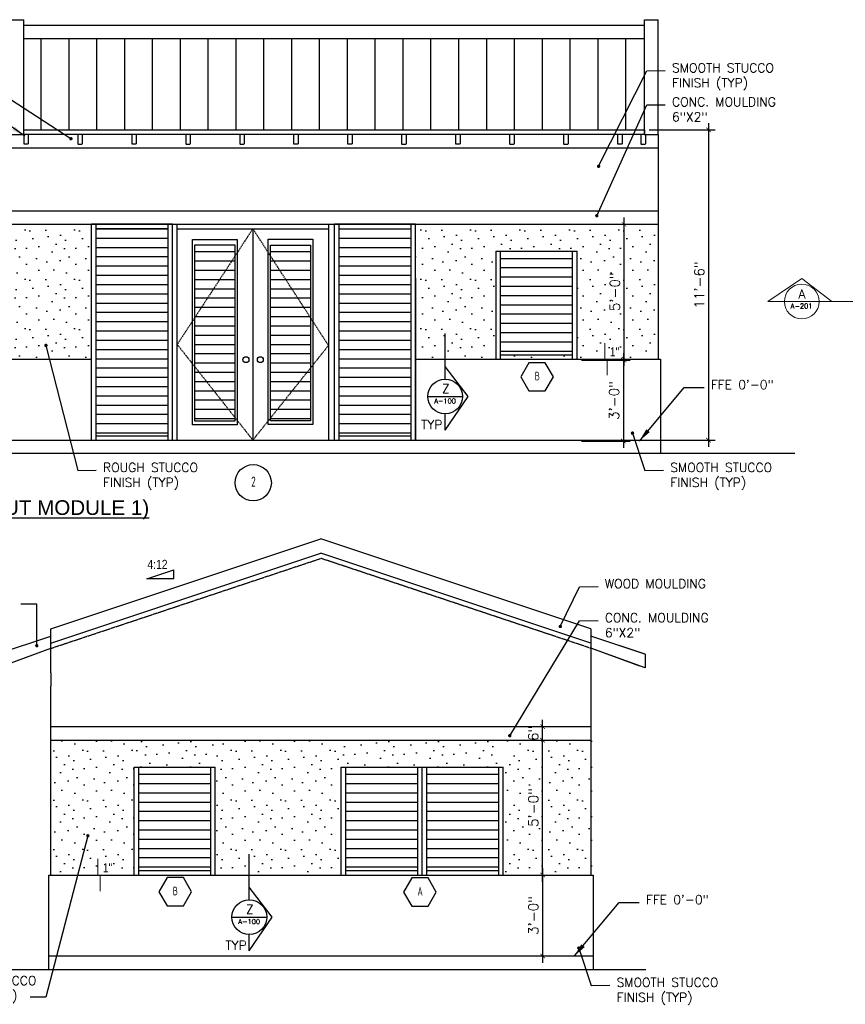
# Model space of a CAD drawing. Header units: inches. Extents: x -3803 to 30266, y -3756 to 4522.
# Tile 31 of 45: x 27240 to 27607, y 2390 to 2828. Entities that reach past the tile are written whole.
import ezdxf
from ezdxf.enums import TextEntityAlignment as Align

# ---------------------------------------------------------------- set-up
doc = ezdxf.new("R2010")
doc.units = ezdxf.units.IN
doc.header["$LTSCALE"] = 0.011
doc.header["$MEASUREMENT"] = 0
doc.header["$PDMODE"] = 1
doc.linetypes.add('DASHED', pattern=[0.75, 0.5, -0.25])
doc.layers.get('0').update_dxf_attribs({"linetype": 'CONTINUOUS'})
doc.layers.get('Defpoints').update_dxf_attribs({"linetype": 'CONTINUOUS'})
for name, color, linetype in [('a-door', 2, 'CONTINUOUS'), ('G-SYMB', 1, 'CONTINUOUS'), ('roof', 8, 'DASHED'), ('TEXT', 2, 'CONTINUOUS')]:
    doc.layers.add(name, color=color, linetype=linetype)
doc.layers.add('DIM', color=4, linetype='CONTINUOUS', lineweight=13)
doc.styles.add('LAR', font='arial.ttf', dxfattribs={"height": 0.25})
doc.styles.add('MED', font='archstyl.shx', dxfattribs={"width": 0.8, "height": 0.125})
doc.styles.add('ROMANS', font='romans.shx')
doc.styles.add('SMA', font='archstyl.shx', dxfattribs={"width": 0.8, "height": 0.0625})
doc.dimstyles.new('ANGEL', dxfattribs={"dimtxt": 4.375, "dimasz": 2, "dimexe": 3, "dimexo": 2, "dimgap": 1.5, "dimtad": 1, "dimdec": 0, "dimzin": 3, "dimdsep": 46, "dimlunit": 4, "dimtxsty": 'ROMANS', "dimblk": 'ARCHTICK', "dimcen": 0, "dimdle": 3, "dimclrd": 4, "dimclre": 4, "dimclrt": 2, "dimadec": 0, "dimazin": 0, "dimtfac": 1, "dimtdec": 0, "dimtmove": 1, "dimatfit": 3, "dimfxl": 1, "dimfrac": 2, "dimtolj": 1, "dimtzin": 0, "dimarcsym": 0})
doc.dimstyles.new('Copy of STANDARD', dxfattribs={"dimtxt": 8, "dimasz": 3, "dimexe": 3, "dimexo": 3, "dimgap": 3, "dimtad": 1, "dimrnd": 1, "dimzin": 3, "dimdsep": 46, "dimlunit": 4, "dimtxsty": 'Standard', "dimblk": 'ARCHTICK', "dimcen": 3, "dimdle": 3, "dimadec": 0, "dimazin": 0, "dimtfac": 1, "dimtix": 1, "dimtofl": 0, "dimtmove": 1, "dimatfit": 3, "dimfxl": 3, "dimtolj": 1, "dimtzin": 0, "dimlwd": -1, "dimlwe": -1, "dimarcsym": 0})

# ---------------------------------------------------------------- blocks, each defined once
blk = doc.blocks.new('AINC-TITLE')
at = {"layer": 'G-SYMB', "color": 4, "linetype": 'Continuous', "style": 'MED', "width": 0.75}
blk.add_text('SCALE:', height=0.125, dxfattribs=at).set_placement((-0.8802076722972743, -0.3073332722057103))
at = {"layer": 'G-SYMB', "color": 1, "linetype": 'Continuous', "style": 'LAR'}
blk.add_attdef('%%UDRAWING-TITLE', (-0.895149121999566, -0.07174532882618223), '', height=0.1875, dxfattribs=at)
at = {"layer": 'G-SYMB', "color": 4, "linetype": 'Continuous', "style": 'MED', "width": 0.75}
blk.add_attdef('SCALE', (-0.2765239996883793, -0.30362657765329), '', height=0.125, dxfattribs=at)
blk = doc.blocks.new('_ArchTick')
at = {"color": 0, "linetype": 'ByBlock', "const_width": 0.15}
blk.add_lwpolyline([(-0.5, -0.5), (0.5, 0.5)], dxfattribs=at)
blk = doc.blocks.new('*D179')
at = {"layer": 'Defpoints', "color": 0, "ltscale": 10, "transparency": 16777216}
for p in [(27517.9722886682, 2778.734975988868), (27517.9722886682, 2640.734975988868), (27546.36920244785, 2640.734975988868)]:
    blk.add_point(p, dxfattribs=at)
at = {"layer": 'DIM', "color": 4, "lineweight": -2, "ltscale": 10, "transparency": 16777216}
for p, q in [((27546.36920244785, 2781.734975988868), (27546.36920244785, 2637.734975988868)), ((27519.9722886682, 2778.734975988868), (27549.36920244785, 2778.734975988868)), ((27519.9722886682, 2640.734975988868), (27549.36920244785, 2640.734975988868))]:
    blk.add_line(p, q, dxfattribs=at)
at = {"layer": 'DIM', "color": 4, "lineweight": -2, "ltscale": 10, "transparency": 16777216, "xscale": 2, "yscale": 2, "zscale": 2}
for p, rotation in [((27546.36920244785, 2778.734975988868), 90), ((27546.36920244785, 2640.734975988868), 270)]:
    blk.add_blockref('_ArchTick', p, dxfattribs=dict(at, rotation=rotation))
at = {"layer": 'DIM', "color": 2, "ltscale": 10, "transparency": 16777216, "insert": (27542.26503578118, 2709.73497598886), "char_height": 4.375, "attachment_point": 5, "rotation": 90, "style": 'ROMANS'}
blk.add_mtext('\\A1;11\'-6"', dxfattribs=at)
blk = doc.blocks.new('AINC-WINID')
at = {"layer": 'G-SYMB', "linetype": 'Continuous'}
blk.add_lwpolyline([(0.2577038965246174, 20.26712014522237), (0.1674929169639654, 20.42337014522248), (-0.01292904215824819, 20.42337014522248), (-0.1031400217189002, 20.26712014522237), (-0.01292904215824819, 20.11087014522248), (0.1674929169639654, 20.11087014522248)], close=True, dxfattribs=at)
at = {"layer": 'G-SYMB', "color": 4, "linetype": 'Continuous', "style": 'SMA', "width": 0.75}
blk.add_attdef('WNUM', text='', height=0.09375, dxfattribs=at).set_placement((0.07928445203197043, 20.27531187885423), align=Align.MIDDLE)
blk = doc.blocks.new('*D208')
at = {"layer": 'Defpoints', "color": 0, "ltscale": 10, "transparency": 16777216}
for p in [(27487.9722886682, 2676.336809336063), (27487.9722886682, 2640.336809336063), (27508.50252165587, 2640.336809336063)]:
    blk.add_point(p, dxfattribs=at)
at = {"layer": 'DIM', "color": 4, "lineweight": -2, "ltscale": 10, "transparency": 16777216}
for p, q in [((27489.9722886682, 2676.336809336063), (27511.50252165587, 2676.336809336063)), ((27508.50252165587, 2679.336809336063), (27508.50252165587, 2637.336809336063)), ((27489.9722886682, 2640.336809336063), (27511.50252165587, 2640.336809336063))]:
    blk.add_line(p, q, dxfattribs=at)
at = {"layer": 'DIM', "color": 4, "lineweight": -2, "ltscale": 10, "transparency": 16777216, "xscale": 2, "yscale": 2, "zscale": 2}
for p, rotation in [((27508.50252165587, 2676.336809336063), 90), ((27508.50252165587, 2640.336809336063), 270)]:
    blk.add_blockref('_ArchTick', p, dxfattribs=dict(at, rotation=rotation))
at = {"layer": 'DIM', "color": 2, "ltscale": 10, "transparency": 16777216, "insert": (27504.3983549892, 2658.336809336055), "char_height": 4.375, "attachment_point": 5, "rotation": 90, "style": 'ROMANS'}
blk.add_mtext('\\A1;3\'-0"', dxfattribs=at)
blk = doc.blocks.new('AINC-DOORID')
at = {"layer": 'G-SYMB'}
blk.add_circle((0, 0), 0.1672886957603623, dxfattribs=at)
at = {"layer": 'G-SYMB', "color": 4, "linetype": 'Continuous', "style": 'SMA', "width": 0.75}
blk.add_attdef('DNUM', text='', height=0.09375, dxfattribs=at).set_placement((0.002503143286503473, 0.01023966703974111), align=Align.MIDDLE)
blk = doc.blocks.new('*D209')
at = {"layer": 'Defpoints', "color": 0, "ltscale": 10, "transparency": 16777216}
for p in [(27508.50252165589, 2736.734975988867), (27508.8498943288, 2736.734975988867), (27508.50252165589, 2676.734975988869)]:
    blk.add_point(p, dxfattribs=at)
at = {"layer": 'DIM', "color": 4, "lineweight": -2, "ltscale": 10, "transparency": 16777216}
for p, q in [((27508.8498943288, 2673.734975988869), (27508.8498943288, 2739.734975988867)), ((27510.50252165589, 2736.734975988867), (27511.8498943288, 2736.734975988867)), ((27510.50252165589, 2676.734975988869), (27511.8498943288, 2676.734975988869))]:
    blk.add_line(p, q, dxfattribs=at)
at = {"layer": 'DIM', "color": 4, "lineweight": -2, "ltscale": 10, "transparency": 16777216, "xscale": 2, "yscale": 2, "zscale": 2}
for p, rotation in [((27508.8498943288, 2736.734975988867), 90), ((27508.8498943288, 2676.734975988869), 270)]:
    blk.add_blockref('_ArchTick', p, dxfattribs=dict(at, rotation=rotation))
at = {"layer": 'DIM', "color": 2, "ltscale": 10, "transparency": 16777216, "insert": (27504.74572766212, 2706.73497598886), "char_height": 4.375, "attachment_point": 5, "rotation": 90, "style": 'ROMANS'}
blk.add_mtext('\\A1;5\'-0"', dxfattribs=at)
blk = doc.blocks.new('*D210')
at = {"layer": 'Defpoints', "color": 0, "ltscale": 10, "transparency": 16777216}
for p in [(27464.12040235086, 2507.291650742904), (27472.6152779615, 2507.291650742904), (27464.12040235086, 2447.291650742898)]:
    blk.add_point(p, dxfattribs=at)
at = {"layer": 'DIM', "color": 4, "lineweight": -2, "ltscale": 10, "transparency": 16777216}
for p, q in [((27472.6152779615, 2444.291650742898), (27472.6152779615, 2510.291650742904)), ((27466.12040235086, 2507.291650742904), (27475.6152779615, 2507.291650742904)), ((27466.12040235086, 2447.291650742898), (27475.6152779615, 2447.291650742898))]:
    blk.add_line(p, q, dxfattribs=at)
at = {"layer": 'DIM', "color": 4, "lineweight": -2, "ltscale": 10, "transparency": 16777216, "xscale": 2, "yscale": 2, "zscale": 2}
for p, rotation in [((27472.6152779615, 2507.291650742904), 90), ((27472.6152779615, 2447.291650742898), 270)]:
    blk.add_blockref('_ArchTick', p, dxfattribs=dict(at, rotation=rotation))
at = {"layer": 'DIM', "color": 2, "ltscale": 10, "transparency": 16777216, "insert": (27468.51111129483, 2477.291650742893), "char_height": 4.375, "attachment_point": 5, "rotation": 90, "style": 'ROMANS'}
blk.add_mtext('\\A1;5\'-0"', dxfattribs=at)
blk = doc.blocks.new('*D211')
at = {"layer": 'Defpoints', "color": 0, "ltscale": 10, "transparency": 16777216}
for p in [(27472.61527796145, 2447.291650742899), (27472.61527796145, 2411.291650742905), (27472.6152779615, 2411.291650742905)]:
    blk.add_point(p, dxfattribs=at)
at = {"layer": 'DIM', "color": 4, "lineweight": -2, "ltscale": 10, "transparency": 16777216}
for p, q in [((27472.6152779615, 2450.291650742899), (27472.6152779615, 2408.291650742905)), ((27474.61527796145, 2447.291650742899), (27475.6152779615, 2447.291650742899)), ((27474.61527796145, 2411.291650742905), (27475.6152779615, 2411.291650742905))]:
    blk.add_line(p, q, dxfattribs=at)
at = {"layer": 'DIM', "color": 4, "lineweight": -2, "ltscale": 10, "transparency": 16777216, "xscale": 2, "yscale": 2, "zscale": 2}
for p, rotation in [((27472.6152779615, 2447.291650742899), 90), ((27472.6152779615, 2411.291650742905), 270)]:
    blk.add_blockref('_ArchTick', p, dxfattribs=dict(at, rotation=rotation))
at = {"layer": 'DIM', "color": 2, "ltscale": 10, "transparency": 16777216, "insert": (27468.51111129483, 2429.291650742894), "char_height": 4.375, "attachment_point": 5, "rotation": 90, "style": 'ROMANS'}
blk.add_mtext('\\A1;3\'-0"', dxfattribs=at)
blk = doc.blocks.new('*D212')
at = {"layer": 'Defpoints', "color": 0, "ltscale": 10, "transparency": 16777216}
for p in [(27472.61527796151, 2513.291650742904), (27472.61527796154, 2513.291650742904), (27472.61527796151, 2507.291650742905)]:
    blk.add_point(p, dxfattribs=at)
at = {"layer": 'DIM', "color": 4, "lineweight": -2, "ltscale": 10, "transparency": 16777216}
for p, q in [((27472.61527796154, 2504.291650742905), (27472.61527796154, 2516.291650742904)), ((27474.61527796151, 2513.291650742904), (27475.61527796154, 2513.291650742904)), ((27474.61527796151, 2507.291650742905), (27475.61527796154, 2507.291650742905))]:
    blk.add_line(p, q, dxfattribs=at)
at = {"layer": 'DIM', "color": 4, "lineweight": -2, "ltscale": 10, "transparency": 16777216, "xscale": 2, "yscale": 2, "zscale": 2}
for p, rotation in [((27472.61527796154, 2513.291650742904), 90), ((27472.61527796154, 2507.291650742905), 270)]:
    blk.add_blockref('_ArchTick', p, dxfattribs=dict(at, rotation=rotation))
at = {"layer": 'DIM', "color": 2, "ltscale": 10, "transparency": 16777216, "insert": (27468.51111129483, 2510.291650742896), "char_height": 4.375, "attachment_point": 5, "rotation": 90, "style": 'ROMANS'}
blk.add_mtext('\\A1;6"', dxfattribs=at)
blk = doc.blocks.new('rcp')
at = {"color": 1, "ltscale": 10}
for p, q in [((27572.77828759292, 2702.351392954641), (27587.82444562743, 2712.5634750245)), ((27587.82444562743, 2712.5634750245), (27601.13251013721, 2702.351392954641)), ((27572.77828759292, 2702.351392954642), (27668.10798612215, 2702.351392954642)), ((27580.07392346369, 2702.351392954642), (27595.52741156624, 2702.351392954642))]:
    blk.add_line(p, q, dxfattribs=at)
blk.add_circle((27587.80066751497, 2702.351392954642), 7.72674405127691, dxfattribs=at)
at = {"layer": 'TEXT', "color": 2, "insert": (27586.36215846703, 2707.788679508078), "char_height": 4.000692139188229, "width": 137.2542559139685, "attachment_point": 1}
blk.add_mtext('{\\Fromans|c0;A}', dxfattribs=at)

msp = doc.modelspace()

# ---------------------------------------------------------------- hatches: boundary and pattern name
at = {"ltscale": 10}
h = msp.add_hatch(dxfattribs=at)
h.set_pattern_fill('STIP1', color=1, scale=22, pattern_type=2)
h.set_pattern_definition([(0, (2628.063048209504, 46.34746008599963), (0, 22), [0, -22]), (0, (2630.703048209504, 42.82746008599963), (0, 22), [0, -22]), (0, (2629.603048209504, 37.54746008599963), (0, 22), [0, -22]), (0, (2637.303048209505, 32.48746008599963), (0, 22), [0, -22]), (0, (2636.643048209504, 40.40746008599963), (0, 22), [0, -22]), (0, (2642.583048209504, 45.68746008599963), (0, 22), [0, -22]), (0, (2634.883048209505, 47.22746008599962), (0, 22), [0, -22]), (0, (2644.123048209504, 38.20746008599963), (0, 22), [0, -22]), (0, (2643.023048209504, 31.16746008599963), (0, 22), [0, -22]), (0, (2626.743048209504, 27.86746008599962), (0, 22), [0, -22]), (0, (2630.703048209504, 32.26746008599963), (0, 22), [0, -22]), (0, (2633.783048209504, 28.08746008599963), (0, 22), [0, -22]), (0, (2647.203048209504, 42.16746008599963), (0, 22), [0, -22]), (0, (2640.163048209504, 36.66746008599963), (0, 22), [0, -22]), (0, (2638.403048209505, 43.92746008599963), (0, 22), [0, -22]), (0, (2642.143048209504, 41.94746008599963), (0, 22), [0, -22]), (0, (2634.223048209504, 36.00746008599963), (0, 22), [0, -22]), (0, (2640.383048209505, 47.88746008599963), (0, 22), [0, -22]), (0, (2647.203048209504, 34.90746008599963), (0, 22), [0, -22]), (0, (2646.543048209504, 28.30746008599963), (0, 22), [0, -22])])
h.paths.add_polyline_path([(27235.97228866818, 2736.734975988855), (27271.97228866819, 2736.734975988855), (27271.97228866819, 2676.734975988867), (27235.97228866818, 2676.734975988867)])
h.paths.add_polyline_path([(27485.88810992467, 2628.734975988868), (27453.88810992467, 2676.734975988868)])
h.paths.add_polyline_path([(27453.88810992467, 2678.734975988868), (27453.88810992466, 2676.734975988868), (27485.88810992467, 2676.734975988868), (27485.88810992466, 2678.734975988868)], flags=16)
h.paths.add_polyline_path([(27487.97228866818, 2676.734975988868), (27451.97228866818, 2676.734975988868), (27451.97228866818, 2724.734975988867), (27487.97228866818, 2724.734975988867)], flags=17)
h.paths.add_polyline_path([(27415.97228866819, 2736.734975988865), (27523.97228866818, 2736.734975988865), (27523.97228866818, 2676.734975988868), (27415.97228866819, 2676.734975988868)])
h = msp.add_hatch(dxfattribs=at)
h.set_pattern_fill('STIP1', color=1, scale=22, pattern_type=2)
h.set_pattern_definition([(0, (3335.70301868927, 56.82150792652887), (0, 22), [0, -22]), (0, (3338.34301868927, 53.30150792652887), (0, 22), [0, -22]), (0, (3337.24301868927, 48.02150792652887), (0, 22), [0, -22]), (0, (3344.94301868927, 42.96150792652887), (0, 22), [0, -22]), (0, (3344.28301868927, 50.88150792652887), (0, 22), [0, -22]), (0, (3350.22301868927, 56.16150792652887), (0, 22), [0, -22]), (0, (3342.52301868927, 57.70150792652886), (0, 22), [0, -22]), (0, (3351.76301868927, 48.68150792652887), (0, 22), [0, -22]), (0, (3350.66301868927, 41.64150792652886), (0, 22), [0, -22]), (0, (3334.38301868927, 38.34150792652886), (0, 22), [0, -22]), (0, (3338.34301868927, 42.74150792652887), (0, 22), [0, -22]), (0, (3341.42301868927, 38.56150792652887), (0, 22), [0, -22]), (0, (3354.84301868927, 52.64150792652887), (0, 22), [0, -22]), (0, (3347.80301868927, 47.14150792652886), (0, 22), [0, -22]), (0, (3346.04301868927, 54.40150792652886), (0, 22), [0, -22]), (0, (3349.78301868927, 52.42150792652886), (0, 22), [0, -22]), (0, (3341.86301868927, 46.48150792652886), (0, 22), [0, -22]), (0, (3348.02301868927, 58.36150792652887), (0, 22), [0, -22]), (0, (3354.84301868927, 45.38150792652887), (0, 22), [0, -22]), (0, (3354.18301868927, 38.78150792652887), (0, 22), [0, -22])])
h.paths.add_polyline_path([(27291.09830267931, 2507.291650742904), (27255.09830267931, 2507.291650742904), (27255.09830267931, 2447.291650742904), (27291.09830267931, 2447.291650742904)])
h.paths.add_polyline_path([(27383.09830267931, 2507.291650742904), (27327.09830267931, 2507.291650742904), (27327.09830267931, 2447.291650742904), (27383.09830267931, 2447.291650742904)])
h.paths.add_polyline_path([(27495.09830267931, 2507.291650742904), (27455.09830267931, 2507.291650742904), (27455.09830267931, 2447.291650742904), (27495.09830267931, 2447.291650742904)])
h = msp.add_hatch(dxfattribs=at)
h.set_pattern_fill('STIP1', color=1, scale=22, pattern_type=2)
h.set_pattern_definition([(0, (1.98, 19.14), (0, 22), [0, -22]), (0, (4.62, 15.62), (0, 22), [0, -22]), (0, (3.52, 10.34), (0, 22), [0, -22]), (0, (11.22, 5.279999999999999), (0, 22), [0, -22]), (0, (10.56, 13.2), (0, 22), [0, -22]), (0, (16.5, 18.48), (0, 22), [0, -22]), (0, (8.8, 20.02), (0, 22), [0, -22]), (0, (18.04, 11), (0, 22), [0, -22]), (0, (16.94, 3.96), (0, 22), [0, -22]), (0, (0.6599999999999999, 0.6599999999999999), (0, 22), [0, -22]), (0, (4.62, 5.06), (0, 22), [0, -22]), (0, (7.699999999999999, 0.88), (0, 22), [0, -22]), (0, (21.12, 14.96), (0, 22), [0, -22]), (0, (14.08, 9.459999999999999), (0, 22), [0, -22]), (0, (12.32, 16.72), (0, 22), [0, -22]), (0, (16.06, 14.74), (0, 22), [0, -22]), (0, (8.14, 8.8), (0, 22), [0, -22]), (0, (14.3, 20.68), (0, 22), [0, -22]), (0, (21.12, 7.699999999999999), (0, 22), [0, -22]), (0, (20.46, 1.1), (0, 22), [0, -22])])
h.paths.add_polyline_path([(27327.0983026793, 2507.291650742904), (27291.09830267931, 2507.291650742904), (27291.09830267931, 2495.291650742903), (27327.0983026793, 2495.291650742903)])
h.paths.add_polyline_path([(27455.09830267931, 2507.291650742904), (27383.09830267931, 2507.291650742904), (27383.09830267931, 2495.291650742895), (27419.0983026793, 2495.291650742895), (27455.09830267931, 2495.291650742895)])
at = {"layer": 'a-door'}
h = msp.add_hatch(dxfattribs=at)
h.set_pattern_fill('LINE', color=256, scale=99, angle=90)
h.set_pattern_definition([(90, (0, 4.398166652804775), (-12.375, 7.577502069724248e-16), [])])
h.paths.add_polyline_path([(27517.97228866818, 2819.318382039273), (27241.97228866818, 2819.318382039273), (27241.97228866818, 2778.734975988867), (27517.97228866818, 2778.734975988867)])
h = msp.add_hatch(dxfattribs=at)
h.set_pattern_fill('LINE', color=256, scale=33)
h.set_pattern_definition([(0, (2568.264354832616, -20.79253991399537), (0, 4.125), [])])
h.paths.add_polyline_path([(27274.1535952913, 2734.734975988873), (27306.1535952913, 2734.734975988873), (27306.1535952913, 2642.629510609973), (27274.1535952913, 2642.629510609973)])
h = msp.add_hatch(dxfattribs=at)
h.set_pattern_fill('LINE', color=256, scale=33)
h.set_pattern_definition([(0, (2676.264354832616, -20.79253991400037), (0, 4.125), [])])
h.paths.add_polyline_path([(27382.1535952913, 2734.734975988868), (27414.1535952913, 2734.734975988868), (27414.1535952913, 2642.629510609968), (27382.1535952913, 2642.629510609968)])
h = msp.add_hatch(dxfattribs=at)
h.set_pattern_fill('LINE', color=256, scale=33)
h.set_pattern_definition([(0, (2626.264354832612, 39.20746008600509), (0, 4.125), [])])
h.paths.add_polyline_path([(27335.89622200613, 2727.555824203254), (27318.03963941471, 2727.555824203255), (27318.03963941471, 2649.201356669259), (27335.89622200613, 2649.201356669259)])
h.paths.add_polyline_path([(27369.51144828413, 2727.435891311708), (27351.6548656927, 2727.435891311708), (27351.6548656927, 2649.308130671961), (27369.51144828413, 2649.308130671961)])
h = msp.add_hatch(dxfattribs=at)
h.set_pattern_fill('LINE', color=256, scale=33)
h.set_pattern_definition([(0, (2748.083048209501, 3.207460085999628), (0, 4.125), [])])
h.paths.add_polyline_path([(27453.97228866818, 2722.585929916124), (27485.97228866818, 2722.585929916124), (27485.97228866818, 2678.734975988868), (27453.97228866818, 2678.734975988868)])
h = msp.add_hatch(dxfattribs=at)
h.set_pattern_fill('LINE', color=256, scale=33)
h.set_pattern_definition([(0, (2587.209062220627, -226.2358651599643), (0, 4.125), [])])
h.paths.add_polyline_path([(27293.0983026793, 2493.14260467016), (27325.0983026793, 2493.14260467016), (27325.09830267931, 2449.291650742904), (27293.09830267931, 2449.291650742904)])
h = msp.add_hatch(dxfattribs=at)
h.set_pattern_fill('LINE', color=256, scale=33)
h.set_pattern_definition([(0, (2679.209062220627, -226.235865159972), (0, 4.125), [])])
h.paths.add_polyline_path([(27385.0983026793, 2493.142604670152), (27417.0983026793, 2493.142604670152), (27417.09830267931, 2449.291650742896), (27385.09830267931, 2449.291650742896)])
h = msp.add_hatch(dxfattribs=at)
h.set_pattern_fill('LINE', color=256, scale=33)
h.set_pattern_definition([(0, (2715.209062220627, -226.235865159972), (0, 4.125), [])])
h.paths.add_polyline_path([(27421.0983026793, 2493.142604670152), (27453.0983026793, 2493.142604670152), (27453.09830267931, 2449.291650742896), (27421.09830267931, 2449.291650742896)])

# ---------------------------------------------------------------- linework, layer by layer
at = {"color": 1}
for p, q in [((27235.97228866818, 2827.734975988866), (27241.97228866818, 2827.734975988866)), ((27241.97228866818, 2776.734975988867), (27241.97228866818, 2827.734975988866)), ((27241.97228866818, 2825.318382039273), (27517.97228866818, 2825.318382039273)), ((27517.97228866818, 2827.734975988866), (27523.97228866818, 2827.734975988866)), ((27517.97228866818, 2776.734975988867), (27517.97228866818, 2827.734975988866)), ((27523.97228866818, 2776.734975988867), (27523.97228866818, 2827.734975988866)), ((27241.97228866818, 2819.318382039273), (27517.97228866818, 2819.318382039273))]:
    msp.add_line(p, q, dxfattribs=at)
at = {"color": 4, "ltscale": 10}
for p, q in [((27235.97228866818, 2776.734975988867), (27241.97228866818, 2776.734975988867)), ((27517.97228866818, 2776.734975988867), (27523.97228866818, 2776.734975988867)), ((27523.97228866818, 2776.734975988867), (27523.97228866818, 2676.734975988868)), ((27235.97228866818, 2770.734975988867), (27523.97228866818, 2770.734975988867)), ((27235.97228866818, 2742.734975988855), (27523.97228866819, 2742.734975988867)), ((27235.97228866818, 2736.734975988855), (27523.97228866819, 2736.734975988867)), ((27416.1535952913, 2712.734975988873), (27416.1535952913, 2652.734975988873)), ((27416.15359529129, 2700.734975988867), (27416.15359529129, 2640.734975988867)), ((27235.97228866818, 2676.734975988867), (27271.97228866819, 2676.734975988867)), ((27415.97228866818, 2676.734975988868), (27524.97228866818, 2676.734975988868)), ((27524.97228866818, 2676.734975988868), (27524.97228866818, 2640.734975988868)), ((27272.15359529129, 2640.734975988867), (27416.1535952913, 2640.734975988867)), ((27524.97228866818, 2640.734975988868), (27524.97228866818, 2634.734975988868)), ((27254.09830267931, 2556.756261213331), (27374.09830267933, 2596.756261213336)), ((27494.09830267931, 2556.756261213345), (27374.09830267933, 2596.756261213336)), ((27254.09830267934, 2550.431705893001), (27374.09830267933, 2590.431705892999)), ((27494.09830267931, 2550.431705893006), (27374.09830267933, 2590.431705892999)), ((27254.09830267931, 2537.291650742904), (27254.09830267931, 2556.756261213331)), ((27494.09830267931, 2556.756261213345), (27494.09830267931, 2447.291650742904)), ((27254.09830267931, 2537.291650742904), (27254.09830267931, 2531.291650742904)), ((27254.0983026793, 2447.291650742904), (27254.09830267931, 2531.291650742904)), ((27254.09830267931, 2513.291650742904), (27494.09830267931, 2513.291650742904)), ((27254.09830267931, 2507.291650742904), (27494.09830267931, 2507.291650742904)), ((27253.09830267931, 2411.291650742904), (27253.09830267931, 2447.291650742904)), ((27253.09830267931, 2447.291650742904), (27495.0983026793, 2447.291650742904)), ((27495.0983026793, 2447.291650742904), (27495.09830267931, 2411.291650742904)), ((27253.11171313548, 2405.291650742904), (27253.11171313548, 2411.291650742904)), ((27495.09830267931, 2411.291650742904), (27495.09830267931, 2405.291650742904))]:
    msp.add_line(p, q, dxfattribs=at)
at = {"color": 6, "ltscale": 10}
for p, q in [((27241.97228866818, 2778.734975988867), (27517.97228866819, 2778.734975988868)), ((27584.74812495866, 2634.734975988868), (27235.97228866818, 2634.734975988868)), ((27219.95184523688, 2405.291650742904), (27518.46190867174, 2405.291650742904))]:
    msp.add_line(p, q, dxfattribs=at)
at = {"color": 1, "ltscale": 10}
for p, q in [((27429.30944005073, 2667.868605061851), (27429.30944005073, 2688.178742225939)), ((27429.30944005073, 2667.868605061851), (27429.30944005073, 2673.473703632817)), ((27439.52152212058, 2660.165639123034), (27429.30944005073, 2673.473703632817)), ((27421.58269599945, 2660.141861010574), (27437.036184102, 2660.141861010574)), ((27429.30944005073, 2645.11948108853), (27439.52152212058, 2660.165639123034)), ((27429.30944005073, 2645.11948108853), (27429.30944005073, 2652.415116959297)), ((27296.77237777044, 2579.013709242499), (27308.77237777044, 2583.013709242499)), ((27308.77237777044, 2579.013709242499), (27308.77237777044, 2583.013709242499)), ((27308.77237777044, 2579.013709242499), (27296.77237777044, 2579.013709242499)), ((27342.26019675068, 2436.294384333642), (27342.26019675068, 2456.60452149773)), ((27342.26019675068, 2436.294384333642), (27342.26019675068, 2441.899482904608)), ((27352.47227882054, 2428.591418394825), (27342.26019675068, 2441.899482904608)), ((27334.5334526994, 2428.567640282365), (27349.98694080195, 2428.567640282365)), ((27342.26019675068, 2413.545260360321), (27352.47227882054, 2428.591418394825)), ((27342.26019675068, 2413.545260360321), (27342.26019675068, 2420.840896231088))]:
    msp.add_line(p, q, dxfattribs=at)
at = {"color": 3, "ltscale": 10}
for p, q in [((27229.98121419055, 2545.554954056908), (27254.09830267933, 2553.593983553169)), ((27230.09830267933, 2545.593983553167), (27254.09830267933, 2553.593983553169)), ((27518.09830267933, 2545.593983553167), (27494.09830267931, 2553.593983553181)), ((27518.2153911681, 2545.554954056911), (27494.09830267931, 2553.593983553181)), ((27230.02830228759, 2539.403392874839), (27254.09830267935, 2548.125409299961)), ((27232.36413202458, 2540.249805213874), (27254.09830267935, 2548.125409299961)), ((27515.83247333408, 2540.249805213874), (27494.09830267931, 2548.125409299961)), ((27518.16830307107, 2539.403392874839), (27494.09830267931, 2548.125409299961)), ((27518.2153911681, 2545.554954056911), (27518.16830307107, 2539.403392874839))]:
    msp.add_line(p, q, dxfattribs=at)
at = {"ltscale": 10}
msp.add_line((27254.09830267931, 2537.291650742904), (27254.09830267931, 2537.291650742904), dxfattribs=at)
at = {"color": 1, "ltscale": 10}
for centre in [(27429.30944005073, 2660.141861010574), (27342.26019675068, 2428.567640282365)]:
    msp.add_circle(centre, 7.72674405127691, dxfattribs=at)
at = {"layer": 'a-door'}
for p, q in [((27272.1535952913, 2640.734975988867), (27272.1535952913, 2736.734975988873)), ((27308.1535952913, 2736.734975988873), (27272.1535952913, 2736.734975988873)), ((27274.1535952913, 2640.734975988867), (27274.1535952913, 2736.734975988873)), ((27306.1535952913, 2734.734975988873), (27274.1535952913, 2734.734975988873)), ((27306.1535952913, 2640.734975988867), (27306.1535952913, 2736.734975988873)), ((27308.1535952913, 2640.734975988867), (27308.1535952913, 2736.734975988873)), ((27308.1535952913, 2712.734975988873), (27308.1535952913, 2736.734975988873)), ((27380.15359529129, 2652.734975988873), (27380.1535952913, 2736.734975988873)), ((27380.1535952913, 2640.734975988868), (27380.1535952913, 2736.734975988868)), ((27416.1535952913, 2736.734975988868), (27380.1535952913, 2736.734975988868)), ((27382.1535952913, 2640.734975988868), (27382.1535952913, 2736.734975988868)), ((27414.1535952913, 2640.734975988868), (27414.1535952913, 2736.734975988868)), ((27416.1535952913, 2640.734975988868), (27416.1535952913, 2736.734975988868)), ((27451.97228866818, 2676.734975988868), (27451.97228866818, 2724.734975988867)), ((27451.97228866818, 2724.734975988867), (27487.97228866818, 2724.734975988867)), ((27453.97228866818, 2676.734975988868), (27453.97228866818, 2724.734975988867)), ((27485.97228866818, 2676.734975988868), (27485.97228866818, 2724.734975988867)), ((27487.97228866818, 2676.734975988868), (27487.97228866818, 2724.734975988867)), ((27453.97228866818, 2678.734975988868), (27485.97228866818, 2678.734975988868)), ((27274.1535952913, 2642.629510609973), (27306.1535952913, 2642.629510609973)), ((27382.1535952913, 2642.629510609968), (27414.1535952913, 2642.629510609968)), ((27291.09830267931, 2447.291650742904), (27291.09830267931, 2495.291650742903)), ((27291.09830267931, 2495.291650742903), (27327.0983026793, 2495.291650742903)), ((27293.09830267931, 2447.291650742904), (27293.09830267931, 2495.291650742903)), ((27325.09830267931, 2447.291650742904), (27325.09830267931, 2495.291650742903)), ((27327.09830267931, 2447.291650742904), (27327.0983026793, 2495.291650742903)), ((27383.09830267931, 2447.291650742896), (27383.09830267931, 2495.291650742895)), ((27383.09830267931, 2495.291650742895), (27419.0983026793, 2495.291650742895)), ((27385.09830267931, 2447.291650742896), (27385.09830267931, 2495.291650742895)), ((27417.09830267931, 2447.291650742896), (27417.09830267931, 2495.291650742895)), ((27419.09830267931, 2447.291650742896), (27419.09830267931, 2495.291650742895)), ((27419.09830267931, 2495.291650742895), (27455.0983026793, 2495.291650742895)), ((27419.09830267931, 2447.291650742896), (27419.0983026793, 2495.291650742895)), ((27421.09830267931, 2447.291650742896), (27421.09830267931, 2495.291650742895)), ((27453.09830267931, 2447.291650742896), (27453.09830267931, 2495.291650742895)), ((27455.09830267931, 2447.291650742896), (27455.0983026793, 2495.291650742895)), ((27293.09830267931, 2449.291650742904), (27325.09830267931, 2449.291650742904)), ((27385.09830267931, 2449.291650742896), (27417.09830267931, 2449.291650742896)), ((27421.09830267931, 2449.291650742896), (27453.09830267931, 2449.291650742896))]:
    msp.add_line(p, q, dxfattribs=at)
at = {"layer": 'a-door', "color": 2, "linetype": 'Continuous', "lineweight": -3}
for p, q in [((27308.1535952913, 2736.734975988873), (27380.1535952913, 2736.734975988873)), ((27310.22161347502, 2640.734975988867), (27310.22161347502, 2736.734975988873)), ((27310.22161347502, 2734.734975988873), (27377.452066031, 2734.734975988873)), ((27343.83683975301, 2734.734975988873), (27343.83683975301, 2640.734975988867)), ((27377.45206603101, 2736.734975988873), (27377.452066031, 2640.734975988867))]:
    msp.add_line(p, q, dxfattribs=at)
for points in [[(27317.03963941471, 2729.90928564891), (27336.89622200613, 2729.90928564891), (27336.89622200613, 2647.4928734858), (27317.03963941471, 2647.4928734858)], [(27350.6548656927, 2730.071076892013), (27370.51144828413, 2730.071076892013), (27370.51144828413, 2647.706446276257), (27350.6548656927, 2647.706446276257)], [(27318.03963941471, 2727.555824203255), (27335.89622200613, 2727.555824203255), (27335.89622200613, 2649.201356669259), (27318.03963941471, 2649.201356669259)], [(27351.6548656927, 2727.435891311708), (27369.51144828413, 2727.435891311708), (27369.51144828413, 2649.308130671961), (27351.6548656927, 2649.308130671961)]]:
    msp.add_lwpolyline(points, close=True, dxfattribs=at)
for centre in [(27340.77046529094, 2676.522084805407), (27347.14918747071, 2676.522084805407)]:
    msp.add_circle(centre, 1.31870726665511, dxfattribs=at)
at = {"layer": 'DIM', "ltscale": 10}
for p, q in [((27500.27537291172, 2676.734975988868), (27500.27537291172, 2683.903595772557)), ((27501.27537291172, 2669.566356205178), (27501.27537291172, 2676.734975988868)), ((27274.90651119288, 2447.291650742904), (27274.90651119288, 2454.460270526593)), ((27275.90651119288, 2440.123030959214), (27275.90651119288, 2447.291650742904))]:
    msp.add_line(p, q, dxfattribs=at)
at = {"layer": 'DIM', "color": 4, "ltscale": 10}
for p, q in [((27490.88810992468, 2676.734975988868), (27516.55807972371, 2676.734975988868)), ((27380.09830267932, 2447.291650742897), (27367.9215283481, 2447.291650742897)), ((27492.09830267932, 2447.291650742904), (27473.42275545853, 2447.291650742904))]:
    msp.add_line(p, q, dxfattribs=at)
at = {"layer": 'roof', "ltscale": 53}
for p, q in [((27241.97228866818, 2776.734975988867), (27241.97228866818, 2772.468930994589)), ((27243.97228866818, 2776.734975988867), (27243.97228866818, 2772.468930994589)), ((27265.97228866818, 2776.734975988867), (27265.97228866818, 2772.468930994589)), ((27267.97228866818, 2776.734975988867), (27267.97228866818, 2772.468930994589)), ((27289.97228866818, 2776.734975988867), (27289.97228866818, 2772.468930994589)), ((27291.97228866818, 2776.734975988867), (27291.97228866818, 2772.468930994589)), ((27313.97228866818, 2776.734975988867), (27313.97228866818, 2772.468930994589)), ((27315.97228866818, 2776.734975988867), (27315.97228866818, 2772.468930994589)), ((27337.97228866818, 2776.734975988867), (27337.97228866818, 2772.468930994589)), ((27339.97228866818, 2776.734975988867), (27339.97228866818, 2772.468930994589)), ((27361.97228866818, 2776.734975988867), (27361.97228866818, 2772.468930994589)), ((27363.97228866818, 2776.734975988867), (27363.97228866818, 2772.468930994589)), ((27385.97228866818, 2776.734975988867), (27385.97228866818, 2772.468930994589)), ((27387.97228866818, 2776.734975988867), (27387.97228866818, 2772.468930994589)), ((27409.97228866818, 2776.734975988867), (27409.97228866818, 2772.468930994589)), ((27411.97228866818, 2776.734975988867), (27411.97228866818, 2772.468930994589)), ((27433.97228866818, 2776.734975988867), (27433.97228866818, 2772.468930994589)), ((27435.97228866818, 2776.734975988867), (27435.97228866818, 2772.468930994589)), ((27457.97228866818, 2776.734975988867), (27457.97228866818, 2772.468930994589)), ((27459.97228866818, 2776.734975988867), (27459.97228866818, 2772.468930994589)), ((27481.97228866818, 2776.734975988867), (27481.97228866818, 2772.468930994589)), ((27483.97228866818, 2776.734975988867), (27483.97228866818, 2772.468930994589)), ((27505.97228866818, 2776.734975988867), (27505.97228866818, 2772.468930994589)), ((27507.97228866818, 2776.734975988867), (27507.97228866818, 2772.468930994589)), ((27516.28628774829, 2776.734975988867), (27516.28628774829, 2772.468930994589)), ((27518.28628774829, 2776.734975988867), (27518.28628774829, 2772.468930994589)), ((27241.97228866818, 2772.468930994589), (27243.97228866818, 2772.468930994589)), ((27265.97228866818, 2772.423537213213), (27267.97228866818, 2772.423537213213)), ((27289.97228866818, 2772.468930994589), (27291.97228866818, 2772.468930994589)), ((27313.97228866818, 2772.423537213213), (27315.97228866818, 2772.423537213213)), ((27337.97228866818, 2772.423537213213), (27339.97228866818, 2772.423537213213)), ((27361.97228866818, 2772.468930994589), (27363.97228866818, 2772.468930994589)), ((27385.97228866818, 2772.468930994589), (27387.97228866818, 2772.468930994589)), ((27409.97228866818, 2772.423537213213), (27411.97228866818, 2772.423537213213)), ((27433.97228866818, 2772.468930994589), (27435.97228866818, 2772.468930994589)), ((27457.97228866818, 2772.423537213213), (27459.97228866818, 2772.423537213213)), ((27481.97228866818, 2772.423537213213), (27483.97228866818, 2772.423537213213)), ((27505.97228866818, 2772.468930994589), (27507.97228866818, 2772.468930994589)), ((27516.28628774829, 2772.423537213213), (27518.28628774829, 2772.423537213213)), ((27343.83683975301, 2734.734975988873), (27310.22161347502, 2683.263973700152)), ((27377.45206603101, 2682.836852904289), (27343.83683975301, 2734.734975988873)), ((27310.22161347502, 2683.263973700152), (27343.83683975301, 2640.734975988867)), ((27343.83683975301, 2640.734975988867), (27377.45206603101, 2682.836852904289)), ((27235.97228866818, 2640.734975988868), (27524.97228866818, 2640.734975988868)), ((27254.09830267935, 2548.125409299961), (27374.09830267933, 2588.125409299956)), ((27494.09830267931, 2548.125409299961), (27374.09830267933, 2588.125409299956)), ((27253.09830267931, 2411.291650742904), (27495.09830267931, 2411.291650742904))]:
    msp.add_line(p, q, dxfattribs=at)
msp.add_lwpolyline([(27241.97228866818, 2778.734975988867), (27517.97228866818, 2778.734975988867), (27517.97228866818, 2776.734975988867), (27241.97228866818, 2776.734975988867)], close=True, dxfattribs=at)

# ---------------------------------------------------------------- block references
for name, p, xscale, yscale, zscale, values in [('AINC-WINID', (27467.07662819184, 1853.67172479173), 40.22379667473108, 40.22379667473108, 40.22379667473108, {'WNUM': 'B'}), ('AINC-DOORID', (27343.9792569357, 2621.754390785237), 48.29248555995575, 48.29248555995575, 48.29248555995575, {'DNUM': '2'}), ('AINC-WINID', (27306.20264220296, 1624.626566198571), 40.22379667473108, 40.22379667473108, 40.22379667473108, {'WNUM': 'B'}), ('AINC-WINID', (27414.98927653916, 1624.478060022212), 40.22379667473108, 40.22379667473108, 40.22379667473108, {'WNUM': 'A'})]:
    msp.add_blockref(name, p, dxfattribs=dict(xscale=xscale, yscale=yscale, zscale=zscale)).add_auto_attribs(values)
at = {"layer": 'DIM'}
msp.add_blockref('rcp', (0, 0), dxfattribs=at)
at = {"layer": 'DIM', "xscale": 34.92963946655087, "yscale": 34.92963946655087, "zscale": 34.92963946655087}
msp.add_blockref('AINC-TITLE', (27119.62867005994, 2609.959186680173), dxfattribs=at).add_auto_attribs({'%%UDRAWING-TITLE': '%%URIGHT SIDE  ELEVATION (WITHOUT MODULE 1)', 'SCALE': '1/4"=1\'-0"'})

# ---------------------------------------------------------------- texts
at = {"layer": 'TEXT', "color": 2, "attachment_point": 1}
for s, insert, char_height, width in [('{\\Fromans|c0;SMOOTH STUCCO\\PFINISH (TYP)}', (27530.15922337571, 2808.320919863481), 4.000692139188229, 137.2542559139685), ('{\\Fromans|c0;CONC. MOULDING\\P6"X2"}', (27530.15922337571, 2793.179888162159), 4.000692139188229, 137.2542559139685), ('{\\Fromans|c0;A-201}', (27582.92632144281, 2701.460808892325), 2.159637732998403, 74.09204701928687), ('{\\fTechnic|b0|i0|c2|p2;1"}', (27502.53326260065, 2681.985674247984), 4.000692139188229, 137.2542559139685), ('{\\Fromans|c0;FFE 0\'-0"}', (27547.39004167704, 2667.38741555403), 4.000692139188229, 137.2542559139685), ('{\\Fromans|c0;Z}', (27427.87093100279, 2665.579147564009), 4.000692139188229, 137.2542559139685), ('{\\Fromans|c0;A-100}', (27424.43509397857, 2659.251276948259), 2.159637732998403, 74.09204701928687), ('{\\Fromans|c0;TYP}', (27418.67119288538, 2649.58596959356), 4.000692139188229, 137.2542559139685), ('{\\Fromans|c0;ROUGH STUCCO\\PFINISH (TYP)}', (27277.25055311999, 2630.56928091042), 4.000692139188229, 137.2542559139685), ('{\\Fromans|c0;SMOOTH STUCCO\\PFINISH (TYP)}', (27529.34359607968, 2630.56928091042), 4.000692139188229, 137.2542559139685), ('{\\fTechnic|b0|i0|c2|p2;4:12}', (27296.98250721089, 2587.470881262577), 4.000692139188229, 137.2542559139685), ('{\\Fromans|c0;WOOD MOULDING}', (27500.28523738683, 2578.877594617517), 4.000692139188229, 137.2542559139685), ('{\\Fromans|c0;CONC. MOULDING\\P6"X2"}', (27500.28523738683, 2563.736562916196), 4.000692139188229, 137.2542559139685), ('{\\fTechnic|b0|i0|c2|p2;1"}', (27277.16440088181, 2452.54234900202), 4.000692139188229, 137.2542559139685), ('{\\Fromans|c0;FFE 0\'-0"}', (27518.51605568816, 2438.342256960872), 4.000692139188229, 137.2542559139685), ('{\\Fromans|c0;Z}', (27340.82168770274, 2434.0049268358), 4.000692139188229, 137.2542559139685), ('{\\Fromans|c0;A-100}', (27337.38585067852, 2427.67705622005), 2.159637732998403, 74.09204701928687), ('{\\Fromans|c0;TYP}', (27331.62194958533, 2418.011748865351), 4.000692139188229, 137.2542559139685), ('{\\Fromans|c0;ROUGH STUCCO\\PFINISH (TYP)}', (27205.43356159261, 2402.350218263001), 4.000692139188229, 137.2542559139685), ('{\\Fromans|c0;SMOOTH STUCCO\\PFINISH (TYP)}', (27505.49170976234, 2401.524122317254), 4.000692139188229, 137.2542559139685)]:
    msp.add_mtext(s, dxfattribs=dict(at, insert=insert, char_height=char_height, width=width))

# ---------------------------------------------------------------- dimensions: what is measured, and where the dimension line sits
at = {"layer": 'DIM', "ltscale": 10}
for base, p1, p2, picture, middle in [((27546.36920244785, 2640.734975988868), (27517.97228866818, 2778.734975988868), (27517.97228866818, 2640.734975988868), '*D179', (27542.26503578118, 2709.73497598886)), ((27508.8498943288, 2736.734975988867), (27508.50252165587, 2676.734975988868), (27508.50252165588, 2736.734975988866), '*D209', (27504.74572766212, 2706.73497598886)), ((27508.50252165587, 2640.336809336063), (27487.97228866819, 2676.336809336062), (27487.97228866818, 2640.336809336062), '*D208', (27504.3983549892, 2658.336809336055)), ((27472.6152779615, 2507.291650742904), (27464.12040235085, 2447.291650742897), (27464.12040235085, 2507.291650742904), '*D210', (27468.51111129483, 2477.291650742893)), ((27472.6152779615, 2411.291650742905), (27472.61527796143, 2447.291650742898), (27472.61527796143, 2411.291650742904), '*D211', (27468.51111129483, 2429.291650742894))]:
    dim = msp.add_linear_dim(base=base, p1=p1, p2=p2, angle=90, dimstyle='ANGEL', dxfattribs=at)
    dim.commit()
    dim.dimension.update_dxf_attribs({"geometry": picture, "text_midpoint": middle})
dim = msp.add_linear_dim(base=(27472.61527796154, 2513.291650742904), p1=(27472.6152779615, 2507.291650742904), p2=(27472.6152779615, 2513.291650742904), angle=90, dimstyle='ANGEL', dxfattribs=at)
dim.commit()
dim.dimension.update_dxf_attribs({"geometry": '*D212', "text_midpoint": (27472.6152779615, 2510.291650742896), "dimtype": 160})

# ---------------------------------------------------------------- leaders
at = {"layer": 'TEXT', "color": 9, "ltscale": 10, "annotation_type": 0, "has_hookline": 1}
for points, override, hookline_direction, text_width in [([(27262.98865847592, 2774.79728065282), (27211.62971754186, 2807.952440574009), (27176.69085031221, 2808.07539486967)], {"dimasz": 6, "dimtad": 0, "dimldrblk": 'DotSmall'}, 1, 20.76549729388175), ([(27497.50934010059, 2762.529306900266), (27518.87922728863, 2804.949846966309), (27527.15922337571, 2805.07280126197)], {"dimasz": 6, "dimtad": 0, "dimldrblk": 'DotSmall'}, 0, 50.10390631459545), ([(27242.45563263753, 2775.950251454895), (27211.62971754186, 2797.575782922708), (27176.69085031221, 2797.698737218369)], {"dimasz": 6, "dimtad": 0}, 1, 40.95946713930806), ([(27496.71217089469, 2740.524198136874), (27518.87922728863, 2789.808815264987), (27527.15922337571, 2789.931769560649)], {"dimasz": 6, "dimtad": 0, "dimldrblk": 'DotSmall'}, 0, 51.05645206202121), ([(27480.48881624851, 2557.839254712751), (27489.00524129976, 2575.506521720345), (27497.28523738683, 2575.629476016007)], {"dimasz": 6, "dimtad": 0, "dimldrblk": 'DotSmall'}, 0, 49.91339716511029), ([(27247.80649935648, 2549.270888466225), (27247.75930795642, 2567.775351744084), (27240.76783053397, 2567.775351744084)], {"dimasz": 6, "dimtad": 0, "dimldrblk": 'DotSmall'}, 0, 46.48423247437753), ([(27458.01204496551, 2509.267997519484), (27489.00524129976, 2560.365490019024), (27497.28523738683, 2560.488444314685)], {"dimasz": 6, "dimtad": 0, "dimldrblk": 'DotSmall'}, 0, 51.05645206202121), ([(27270.48651509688, 2464.736255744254), (27251.81045925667, 2392.931572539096), (27244.81898183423, 2392.931572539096)], {"dimasz": 6, "dimtad": 0, "dimldrblk": 'DotSmall'}, 0, 46.48423247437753), ([(27486.75121532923, 2411.291650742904), (27506.7088983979, 2435.098956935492), (27515.51605568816, 2435.094138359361)], {"dimasz": 6, "dimtad": 0}, 0, 30.48146391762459)]:
    msp.add_leader(points, dimstyle='Copy of STANDARD', override=override, dxfattribs=dict(at, hookline_direction=hookline_direction, text_width=text_width))
at = {"layer": 'TEXT', "color": 9, "ltscale": 10, "annotation_type": 0, "has_hookline": 1, "hookline_direction": 0}
for points, override in [([(27251.88406124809, 2682.864200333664), (27265.97055703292, 2627.198208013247), (27274.25055311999, 2627.321162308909)], {"dimasz": 6, "dimtad": 0, "dimldrblk": 'DotSmall'}), ([(27515.6252013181, 2640.336809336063), (27535.58288438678, 2664.144115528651), (27544.39004167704, 2664.13929695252)], {"dimasz": 6, "dimtad": 0}), ([(27512.56834507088, 2643.834233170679), (27518.06359999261, 2627.198208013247), (27526.34359607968, 2627.321162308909)], {"dimasz": 6, "dimtad": 0, "dimldrblk": 'DotSmall'}), ([(27488.71645875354, 2414.789074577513), (27494.21171367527, 2398.153049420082), (27502.49170976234, 2398.276003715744)], {"dimasz": 6, "dimtad": 0, "dimldrblk": 'DotSmall'})]:
    msp.add_leader(points, dimstyle='Copy of STANDARD', override=override, dxfattribs=at)

doc.saveas('drawing.dxf')
